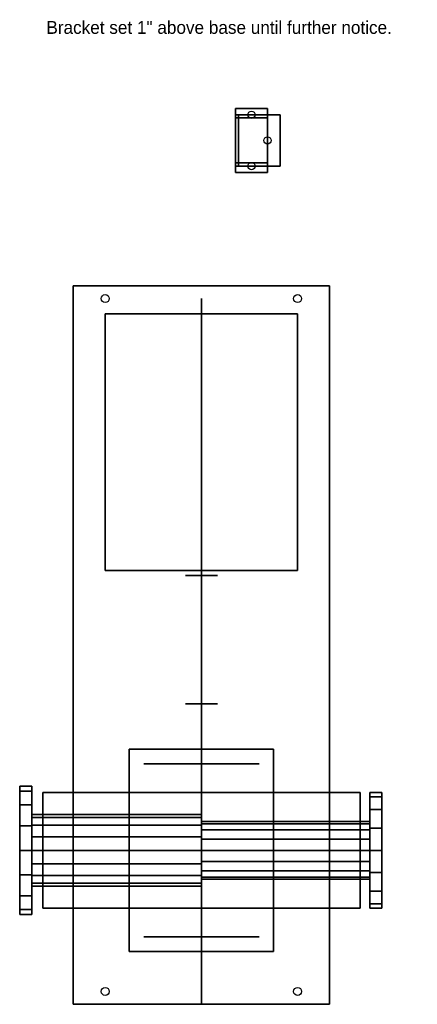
# Model space of a CAD drawing. Extents: x -6.4 to 24.6, y -1.8 to 75.
import ezdxf
from ezdxf.enums import TextEntityAlignment as Align

# ---------------------------------------------------------------- set-up
doc = ezdxf.new("R2010")
doc.units = 0
doc.layers.get('0').update_dxf_attribs({"linetype": 'CONTINUOUS'})
doc.layers.add('MECHSYM', color=6, linetype='CONTINUOUS')
doc.layers.add('TXT', color=4, linetype='CONTINUOUS')

# ---------------------------------------------------------------- blocks, each defined once
blk = doc.blocks.new('CS-HDCIR')
at = {"color": 0, "invisible_edges": 5}
for points in [[(0, 0.4619, -0.1913), (0, 0), (0, 0), (0, 0.5)], [(0, 0.5), (0, 0), (0, 0), (0, 0.4619, 0.1913)], [(0, 0.3536, -0.3536), (0, 0), (0, 0), (0, 0.4619, -0.1913)], [(0, 0.4619, 0.1913), (0, 0), (0, 0), (0, 0.3536, 0.3536)], [(0, 0.1913, -0.4619), (0, 0), (0, 0), (0, 0.3536, -0.3536)], [(0, 0.3536, 0.3536), (0, 0), (0, 0), (0, 0.1913, 0.4619)], [(0, 0, -0.5), (0, 0), (0, 0), (0, 0.1913, -0.4619)], [(0, 0.1913, 0.4619), (0, 0), (0, 0), (0, 0, 0.5)], [(0, -0.1913, 0.4619), (0, 0), (0, 0), (0, -0.3536, 0.3536)], [(0, -0.3536, 0.3536), (0, 0), (0, 0), (0, -0.4619, 0.1913)], [(0, -0.4619, 0.1913), (0, 0), (0, 0), (0, -0.5)], [(0, -0.5), (0, 0), (0, 0), (0, -0.4619, -0.1913)], [(0, -0.4619, -0.1913), (0, 0), (0, 0), (0, -0.3536, -0.3536)], [(0, -0.3536, -0.3536), (0, 0), (0, 0), (0, -0.1913, -0.4619)], [(0, -0.1913, -0.4619), (0, 0), (0, 0), (0, 0, -0.5)], [(0, 0, 0.5), (0, 0), (0, 0), (0, -0.1913, 0.4619)]]:
    blk.add_3dface(points, dxfattribs=at)
blk = doc.blocks.new('CS-C1000')
at = {"color": 0}
mesh = blk.add_polymesh((17, 2), dxfattribs=at)
for k, corner in enumerate([(0, 0.1913), (1, 0.1913), (0, 0.3536), (1, 0.3536), (0, 0.4619), (1, 0.4619), (0, 0.5), (1, 0.5), (0, 0.4619), (1, 0.4619), (0, 0.3536), (1, 0.3536), (0, 0.1913), (1, 0.1913), (0, 0), (1, 0), (0, -0.1913), (1, -0.1913), (0, -0.3536), (1, -0.3536), (0, -0.4619), (1, -0.4619), (0, -0.5), (1, -0.5), (0, -0.4619), (1, -0.4619), (0, -0.3536), (1, -0.3536), (0, -0.1913), (1, -0.1913), (0, 0), (1, 0), (0, 0.1913), (1, 0.1913)]):
    mesh.set_mesh_vertex(divmod(k, 2), corner)
blk = doc.blocks.new('CS-HDCYL')
at = {"color": 0}
for name, p in [('CS-HDCIR', (0, 0)), ('CS-C1000', (0, 0)), ('CS-HDCIR', (1, 0))]:
    blk.add_blockref(name, p, dxfattribs=at)
blk = doc.blocks.new('CS-FLNGE')
at = {"color": 0}
for name, p in [('CS-HDCIR', (0, 0)), ('CS-C1000', (0, 0)), ('CS-HDCIR', (1, 0))]:
    blk.add_blockref(name, p, dxfattribs=at)
blk = doc.blocks.new('FWNOZLE_4_1406-00846')
at = {"color": 0}
for p in [(-14.0625, 0), (0, 0)]:
    blk.add_point(p, dxfattribs=at)
for name, p, xscale, yscale, zscale in [('CS-HDCYL', (-14.0625, 0), 0.94, 9, 9), ('CS-FLNGE', (-14.0625, 0), 0.94, 9, 9), ('CS-HDCYL', (-13.1225, 0), 13.1225, 4.5, 4.5)]:
    blk.add_blockref(name, p, dxfattribs=dict(at, xscale=xscale, yscale=yscale, zscale=zscale))
at = {"color": 0, "flags": 9}
for tag, height in [('B_SIZE', 4.5), ('JUNCTIONP', 0.0625), ('DSC1_NZ', 0.0625), ('DSC2_NZ', 0.0625), ('DSC3_NZ', 0.0625), ('RATE_NZ', 0.0625), ('IDTN_NZ', 0.0625), ('SIZE_NZ', 0.0625), ('IDTE_NZ', 0.0625), ('LINE_NZ', 0.0625), ('IDT#_NZ', 0.0625)]:
    blk.add_attdef(tag, text='', height=height, dxfattribs=at).set_placement((0, 0), align=Align.MIDDLE)
blk.add_attdef('A_SIZE', text='', height=0.94, rotation=180, dxfattribs=at).set_placement((-14.0625, 0), align=Align.MIDDLE)
blk = doc.blocks.new('FWNOZLE_5_1417-01051')
at = {"color": 0}
for p in [(-14.167, 0), (0, 0)]:
    blk.add_point(p, dxfattribs=at)
for name, p, xscale, yscale, zscale in [('CS-HDCYL', (-14.167, 0), 0.94, 10, 10), ('CS-FLNGE', (-14.167, 0), 0.94, 10, 10), ('CS-HDCYL', (-13.227, 0), 13.227, 5.563, 5.563)]:
    blk.add_blockref(name, p, dxfattribs=dict(at, xscale=xscale, yscale=yscale, zscale=zscale))
at = {"color": 0, "flags": 9}
for tag, height in [('B_SIZE', 5.563), ('JUNCTIONP', 0.0625), ('DSC1_NZ', 0.0625), ('DSC2_NZ', 0.0625), ('DSC3_NZ', 0.0625), ('RATE_NZ', 0.0625), ('IDTN_NZ', 0.0625), ('SIZE_NZ', 0.0625), ('IDTE_NZ', 0.0625), ('LINE_NZ', 0.0625), ('IDT#_NZ', 0.0625)]:
    blk.add_attdef(tag, text='', height=height, dxfattribs=at).set_placement((0, 0), align=Align.MIDDLE)
blk.add_attdef('A_SIZE', text='', height=0.94, rotation=180, dxfattribs=at).set_placement((-14.167, 0), align=Align.MIDDLE)
blk = doc.blocks.new('CS-ZDOME')
at = {"color": 0}
mesh = blk.add_polymesh((16, 5), dxfattribs=dict(at, m_close=True))
for k, corner in enumerate([(0.5, 0), (0.4619, -0.1913), (0.3536, -0.3536), (0.1913, -0.4619), (0, -0.5), (0.5, 0), (0.4619, -0.1768), (0.3536, -0.3266), (0.1913, -0.4268), (0, -0.4619), (0.5, 0), (0.4619, -0.1353), (0.3536, -0.25), (0.1913, -0.3266), (0, -0.3536), (0.5, 0), (0.4619, -0.0732), (0.3536, -0.1353), (0.1913, -0.1768), (0, -0.1913), (0.5, 0), (0.4619, 0), (0.3536, 0), (0.1913, 0), (0, 0), (0.5, 0), (0.4619, 0.0732), (0.3536, 0.1353), (0.1913, 0.1768), (0, 0.1913), (0.5, 0), (0.4619, 0.1353), (0.3536, 0.25), (0.1913, 0.3266), (0, 0.3536), (0.5, 0), (0.4619, 0.1768), (0.3536, 0.3266), (0.1913, 0.4268), (0, 0.4619), (0.5, 0), (0.4619, 0.1913), (0.3536, 0.3536), (0.1913, 0.4619), (0, 0.5), (0.5, 0), (0.4619, 0.1768), (0.3536, 0.3266), (0.1913, 0.4268), (0, 0.4619), (0.5, 0), (0.4619, 0.1353), (0.3536, 0.25), (0.1913, 0.3266), (0, 0.3536), (0.5, 0), (0.4619, 0.0732), (0.3536, 0.1353), (0.1913, 0.1768), (0, 0.1913), (0.5, 0), (0.4619, 0), (0.3536, 0), (0.1913, 0), (0, 0), (0.5, 0), (0.4619, -0.0732), (0.3536, -0.1353), (0.1913, -0.1768), (0, -0.1913), (0.5, 0), (0.4619, -0.1353), (0.3536, -0.25), (0.1913, -0.3266), (0, -0.3536), (0.5, 0), (0.4619, -0.1768), (0.3536, -0.3266), (0.1913, -0.4268), (0, -0.4619)]):
    mesh.set_mesh_vertex(divmod(k, 5), corner)
blk = doc.blocks.new('WF-TANK03542')
at = {"color": 0, "xscale": 6, "yscale": 20, "zscale": 20, "rotation": 180}
blk.add_blockref('CS-ZDOME', (3, 0), dxfattribs=at)
at = {"color": 0, "yscale": 20, "zscale": 20}
for name, p, xscale in [('CS-C1000', (3, 0), 2), ('CS-ZDOME', (5, 0), 6)]:
    blk.add_blockref(name, p, dxfattribs=dict(at, xscale=xscale))
at = {"color": 0, "flags": 9}
for tag, height, p in [('B_SIZE', 20, (8, 0)), ('JUNCTIONP', 0.0625, (0, 0)), ('DSC1_TK', 0.0625, (0, 0)), ('DSC2_TK', 0.0625, (0, 0)), ('DSC3_TK', 0.0625, (0, 0)), ('IDTE_TK', 0.0625, (0, 0)), ('IDT#_TK', 0.0625, (0, 0))]:
    blk.add_attdef(tag, text='', height=height, dxfattribs=at).set_placement(p, align=Align.MIDDLE)
blk.add_attdef('A_SIZE', text='', height=20, rotation=180, dxfattribs=at).set_placement((0, 0), align=Align.MIDDLE)
blk = doc.blocks.new('WF-TANK04138')
at = {"color": 0, "xscale": 8, "yscale": 8, "zscale": 8, "rotation": 180}
blk.add_blockref('CS-HDCIR', (0, 0), dxfattribs=at)
at = {"color": 0, "yscale": 8, "zscale": 8}
for name, p, xscale in [('CS-C1000', (0, 0), 12), ('CS-HDCIR', (12, 0), 8)]:
    blk.add_blockref(name, p, dxfattribs=dict(at, xscale=xscale))
at = {"color": 0, "flags": 9}
for tag, height, p in [('B_SIZE', 8, (12, 0)), ('JUNCTIONP', 0.0625, (0, 0)), ('DSC1_TK', 0.0625, (0, 0)), ('DSC2_TK', 0.0625, (0, 0)), ('DSC3_TK', 0.0625, (0, 0)), ('IDTE_TK', 0.0625, (0, 0)), ('IDT#_TK', 0.0625, (0, 0))]:
    blk.add_attdef(tag, text='', height=height, dxfattribs=at).set_placement(p, align=Align.MIDDLE)
blk.add_attdef('A_SIZE', text='', height=8, rotation=180, dxfattribs=at).set_placement((0, 0), align=Align.MIDDLE)
blk = doc.blocks.new('WF-TANK04902')
at = {"color": 0, "xscale": 1.2, "yscale": 6, "zscale": 6, "rotation": 180}
blk.add_blockref('CS-ZDOME', (0.6, 0), dxfattribs=at)
at = {"color": 0, "yscale": 6, "zscale": 6}
for name, p, xscale in [('CS-C1000', (0.6, 0), 20), ('CS-ZDOME', (20.6, 0), 1.2)]:
    blk.add_blockref(name, p, dxfattribs=dict(at, xscale=xscale))
at = {"color": 0, "flags": 9}
for tag, height, p in [('B_SIZE', 6, (21.2, 0)), ('JUNCTIONP', 0.0625, (0, 0)), ('DSC1_TK', 0.0625, (0, 0)), ('DSC2_TK', 0.0625, (0, 0)), ('DSC3_TK', 0.0625, (0, 0)), ('IDTE_TK', 0.0625, (0, 0)), ('IDT#_TK', 0.0625, (0, 0))]:
    blk.add_attdef(tag, text='', height=height, dxfattribs=at).set_placement(p, align=Align.MIDDLE)
blk.add_attdef('A_SIZE', text='', height=6, rotation=180, dxfattribs=at).set_placement((0, 0), align=Align.MIDDLE)
blk = doc.blocks.new('WF-TANK10821')
at = {"color": 0, "xscale": 2.4, "yscale": 15, "zscale": 15, "rotation": 180}
blk.add_blockref('CS-ZDOME', (1.2, 0), dxfattribs=at)
at = {"color": 0, "yscale": 15, "zscale": 15}
for name, p, xscale in [('CS-C1000', (1.2, 0), 20), ('CS-ZDOME', (21.2, 0), 2.4)]:
    blk.add_blockref(name, p, dxfattribs=dict(at, xscale=xscale))
at = {"color": 0, "flags": 9}
for tag, height, p in [('B_SIZE', 15, (22.4, 0)), ('JUNCTIONP', 0.0625, (0, 0)), ('DSC1_TK', 0.0625, (0, 0)), ('DSC2_TK', 0.0625, (0, 0)), ('DSC3_TK', 0.0625, (0, 0)), ('IDTE_TK', 0.0625, (0, 0)), ('IDT#_TK', 0.0625, (0, 0))]:
    blk.add_attdef(tag, text='', height=height, dxfattribs=at).set_placement(p, align=Align.MIDDLE)
blk.add_attdef('A_SIZE', text='', height=15, rotation=180, dxfattribs=at).set_placement((0, 0), align=Align.MIDDLE)
blk = doc.blocks.new('WF-TANK11028')
at = {"color": 0, "xscale": 2.5, "yscale": 2.5, "zscale": 2.5, "rotation": 180}
blk.add_blockref('CS-HDCIR', (0, 0), dxfattribs=at)
at = {"color": 0, "yscale": 2.5, "zscale": 2.5}
for name, p, xscale in [('CS-C1000', (0, 0), 10), ('CS-HDCIR', (10, 0), 2.5)]:
    blk.add_blockref(name, p, dxfattribs=dict(at, xscale=xscale))
at = {"color": 0, "flags": 9}
for tag, height, p in [('B_SIZE', 2.5, (10, 0)), ('JUNCTIONP', 0.0625, (0, 0)), ('DSC1_TK', 0.0625, (0, 0)), ('DSC2_TK', 0.0625, (0, 0)), ('DSC3_TK', 0.0625, (0, 0)), ('IDTE_TK', 0.0625, (0, 0)), ('IDT#_TK', 0.0625, (0, 0))]:
    blk.add_attdef(tag, text='', height=height, dxfattribs=at).set_placement(p, align=Align.MIDDLE)
blk.add_attdef('A_SIZE', text='', height=2.5, rotation=180, dxfattribs=at).set_placement((0, 0), align=Align.MIDDLE)
blk = doc.blocks.new('WF-TANK11209')
at = {"color": 0, "xscale": 1.2, "yscale": 4, "zscale": 4, "rotation": 180}
blk.add_blockref('CS-ZDOME', (0.6, 0), dxfattribs=at)
at = {"color": 0, "yscale": 4, "zscale": 4}
for name, p, xscale in [('CS-C1000', (0.6, 0), 3), ('CS-ZDOME', (3.6, 0), 1.2)]:
    blk.add_blockref(name, p, dxfattribs=dict(at, xscale=xscale))
at = {"color": 0, "flags": 9}
for tag, height, p in [('B_SIZE', 4, (4.2, 0)), ('JUNCTIONP', 0.0625, (0, 0)), ('DSC1_TK', 0.0625, (0, 0)), ('DSC2_TK', 0.0625, (0, 0)), ('DSC3_TK', 0.0625, (0, 0)), ('IDTE_TK', 0.0625, (0, 0)), ('IDT#_TK', 0.0625, (0, 0))]:
    blk.add_attdef(tag, text='', height=height, dxfattribs=at).set_placement(p, align=Align.MIDDLE)
blk.add_attdef('A_SIZE', text='', height=4, rotation=180, dxfattribs=at).set_placement((0, 0), align=Align.MIDDLE)

msp = doc.modelspace()

# ---------------------------------------------------------------- linework, layer by layer
at = {"color": 0}
for centre in [(11.703, 67.577, 0.25), (12.953, 65.577, 6.25), (11.703, 63.577, 0.25)]:
    msp.add_circle(centre, 0.281, dxfattribs=at)
at = {"layer": 'MECHSYM', "color": 0}
for centre in [(0.3, 53.249, 4), (0.3, 53.249, 4), (15.3, 53.249, 4), (15.3, 53.249, 4), (0.3, -0.751, 4), (15.3, -0.751, 4)]:
    msp.add_circle(centre, 0.312, dxfattribs=at)

# ---------------------------------------------------------------- block references
at = {"layer": 'MECHSYM', "color": 0, "extrusion": (1, 0, 0)}
msp.add_blockref('WF-TANK10821', (30.849, 19, 7.8), dxfattribs=at)
at = {"layer": 'MECHSYM', "color": 0, "extrusion": (1, 0, 0), "rotation": 180}
for name, p in [('WF-TANK11028', (31.674, 19, 7.8)), ('WF-TANK11209', (28.374, 19, 7.8))]:
    msp.add_blockref(name, p, dxfattribs=at)
at = {"layer": 'MECHSYM', "color": 0, "extrusion": (1, 0, 0), "xscale": 1.125, "yscale": 1.125, "zscale": 1.125}
for name, p in [('WF-TANK04902', (-1.676, 19, 7.8)), ('WF-TANK04138', (3.499, 19, 7.8)), ('WF-TANK03542', (5.749, 19, 7.8))]:
    msp.add_blockref(name, p, dxfattribs=at)
at = {"layer": 'MECHSYM', "color": 0}
msp.add_blockref('FWNOZLE_5_1417-01051', (7.8, 10.249, 10.25), dxfattribs=at)
at = {"layer": 'MECHSYM', "color": 0, "rotation": 180}
msp.add_blockref('FWNOZLE_4_1406-00846', (7.8, 10.249, 10.25), dxfattribs=at)

# ---------------------------------------------------------------- texts
at = {"layer": 'TXT', "color": 0}
msp.add_text('Bracket set 1" above base until further notice. ', height=1, dxfattribs=at).set_placement((-4.285, 73.883))

# ---------------------------------------------------------------- meshes
at = {"color": 0}
mesh = msp.add_polymesh((6, 3), dxfattribs=at)
for k, corner in enumerate([(12.953, 63.077), (12.953, 63.077), (12.953, 63.077), (10.453, 63.077), (10.453, 63.077), (10.453, 63.077), (10.453, 68.077), (10.453, 68.077), (10.453, 63.077), (12.953, 68.077), (12.953, 68.077), (12.953, 63.077), (12.953, 68.077), (12.953, 68.077), (12.953, 63.077), (10.453, 68.077), (10.453, 68.077), (10.453, 63.077)]):
    mesh.set_mesh_vertex(divmod(k, 3), corner)
mesh = msp.add_polymesh((6, 3), dxfattribs=at)
for k, corner in enumerate([(10.703, 63.577), (10.703, 63.577), (10.703, 63.577), (10.453, 63.577), (10.453, 63.577), (10.453, 63.577), (10.453, 67.577), (10.453, 67.577), (10.453, 63.577), (10.703, 67.577), (10.703, 67.577), (10.703, 63.577), (10.703, 67.577), (10.703, 67.577), (10.703, 63.577), (10.453, 67.577), (10.453, 67.577), (10.453, 63.577)]):
    mesh.set_mesh_vertex(divmod(k, 3), corner)
mesh = msp.add_polymesh((6, 3), dxfattribs=at)
for k, corner in enumerate([(13.953, 63.577), (13.953, 63.577), (13.953, 63.577), (10.453, 63.577), (10.453, 63.577), (10.453, 63.577), (10.453, 67.577), (10.453, 67.577), (10.453, 63.577), (13.953, 67.577), (13.953, 67.577), (13.953, 63.577), (13.953, 67.577), (13.953, 67.577), (13.953, 63.577), (10.453, 67.577), (10.453, 67.577), (10.453, 63.577)]):
    mesh.set_mesh_vertex(divmod(k, 3), corner)
mesh = msp.add_polymesh((6, 3), dxfattribs=at)
for k, corner in enumerate([(12.953, 67.327), (12.953, 67.327), (12.953, 67.327), (10.453, 67.327), (10.453, 67.327), (10.453, 67.327), (10.453, 67.577), (10.453, 67.577), (10.453, 67.327), (12.953, 67.577), (12.953, 67.577), (12.953, 67.327), (12.953, 67.577), (12.953, 67.577), (12.953, 67.327), (10.453, 67.577), (10.453, 67.577), (10.453, 67.327)]):
    mesh.set_mesh_vertex(divmod(k, 3), corner)
mesh = msp.add_polymesh((6, 3), dxfattribs=at)
for k, corner in enumerate([(12.953, 63.577), (12.953, 63.577), (12.953, 63.577), (10.453, 63.577), (10.453, 63.577), (10.453, 63.577), (10.453, 63.827), (10.453, 63.827), (10.453, 63.577), (12.953, 63.827), (12.953, 63.827), (12.953, 63.577), (12.953, 63.827), (12.953, 63.827), (12.953, 63.577), (10.453, 63.827), (10.453, 63.827), (10.453, 63.577)]):
    mesh.set_mesh_vertex(divmod(k, 3), corner)
at = {"layer": 'MECHSYM', "color": 0}
mesh = msp.add_polymesh((6, 3), dxfattribs=at)
for k, corner in enumerate([(17.8, -1.751), (17.8, -1.751), (17.8, -1.751), (-2.2, -1.751), (-2.2, -1.751), (-2.2, -1.751), (-2.2, 54.249), (-2.2, 54.249), (-2.2, -1.751), (17.8, 54.249), (17.8, 54.249), (17.8, -1.751), (17.8, 54.249), (17.8, 54.249), (17.8, -1.751), (-2.2, 54.249), (-2.2, 54.249), (-2.2, -1.751)]):
    mesh.set_mesh_vertex(divmod(k, 3), corner)
mesh = msp.add_polymesh((6, 3), dxfattribs=at)
for k, corner in enumerate([(15.3, 52.061), (0.3, 52.061), (0.3, 52.061), (15.3, 32.061), (0.3, 32.061), (0.3, 32.061), (15.3, 32.061), (0.3, 32.061), (0.3, 32.061), (15.3, 52.061), (0.3, 52.061), (0.3, 52.061), (15.3, 52.061), (15.3, 52.061), (15.3, 52.061), (15.3, 32.061), (15.3, 32.061), (15.3, 32.061)]):
    mesh.set_mesh_vertex(divmod(k, 3), corner)
mesh = msp.add_polymesh((6, 3), dxfattribs=at)
for k, corner in enumerate([(13.425, 2.374), (13.425, 2.374), (13.425, 2.374), (2.175, 2.374), (2.175, 2.374), (2.175, 2.374), (2.175, 18.124), (2.175, 18.124), (2.175, 2.374), (13.425, 18.124), (13.425, 18.124), (13.425, 2.374), (13.425, 18.124), (13.425, 18.124), (13.425, 2.374), (2.175, 18.124), (2.175, 18.124), (2.175, 2.374)]):
    mesh.set_mesh_vertex(divmod(k, 3), corner)
mesh = msp.add_polymesh((6, 3), dxfattribs=at)
for k, corner in enumerate([(20.175, 14.749), (-4.575, 14.749), (-4.575, 14.749), (20.175, 5.749), (-4.575, 5.749), (-4.575, 5.749), (20.175, 5.749), (-4.575, 5.749), (-4.575, 5.749), (20.175, 14.749), (-4.575, 14.749), (-4.575, 14.749), (20.175, 14.749), (20.175, 14.749), (20.175, 14.749), (20.175, 5.749), (20.175, 5.749), (20.175, 5.749)]):
    mesh.set_mesh_vertex(divmod(k, 3), corner)

doc.saveas('drawing.dxf')
